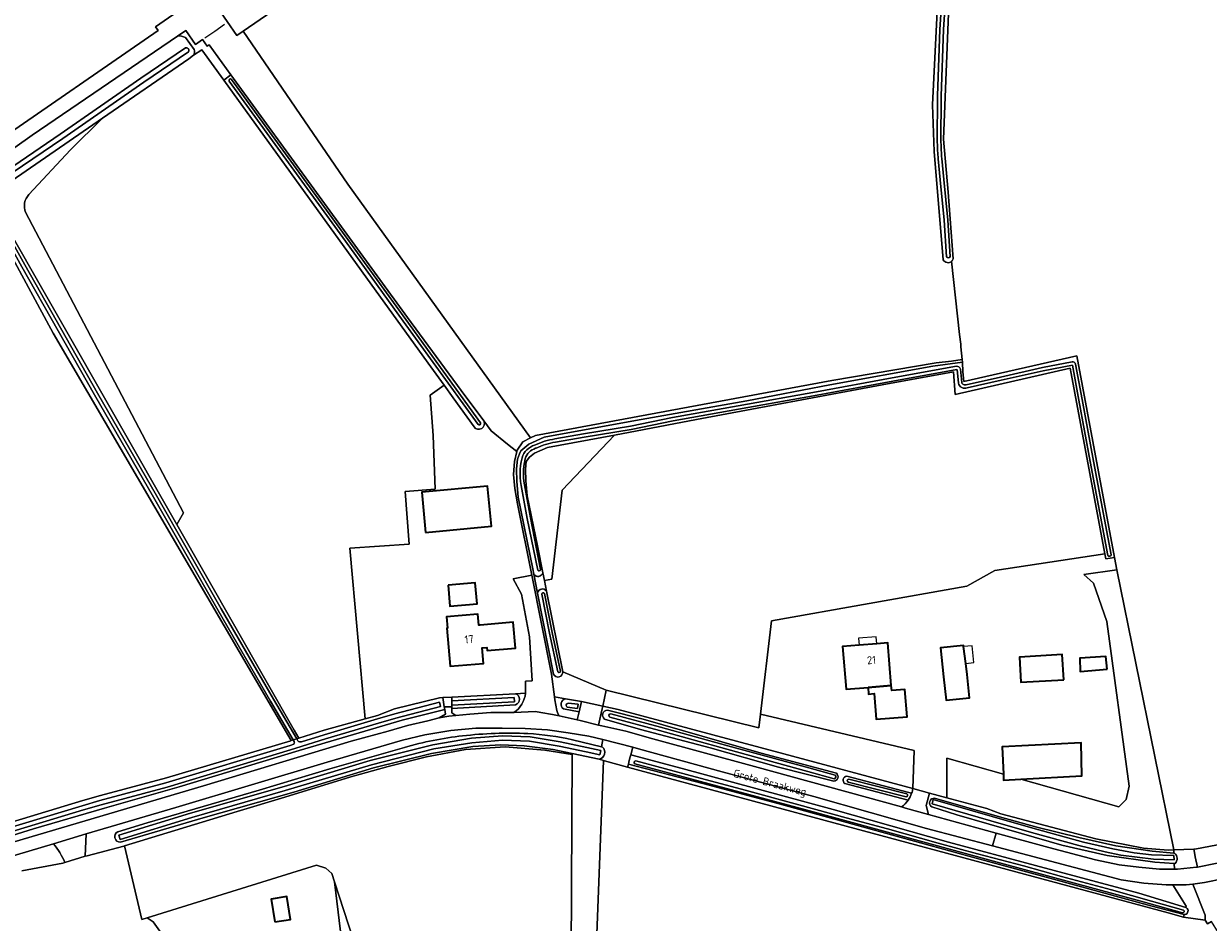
# Model space of a CAD drawing. Extents: x 199200 to 204075, y 460125 to 464703.
# Tile 27 of 174: x 200791 to 201061, y 462243 to 462448. Entities that reach past the tile are written whole.
import ezdxf
from ezdxf.enums import TextEntityAlignment as Align

# ---------------------------------------------------------------- set-up
doc = ezdxf.new("R2010")
doc.units = 0
for name, color, linetype, lineweight in [('B-WE-GR-BOS_LOOF-GV', 40, 'Continuous', 13), ('B-WE-GR-GRAS-GV', 60, 'Continuous', 13), ('B-WE-KW-KUNSTWERK_DUIKER-G', 170, 'Continuous', 18), ('B-WE-OG-BEBOUWING-GV', 7, 'Continuous', 35), ('B-WE-OG-BEBOUWING-T18', 10, 'Continuous', 18), ('B-WE-OG-BEBOUWING_LUIFEL-GV', 7, 'Continuous', 18), ('B-WE-OG-BEBOUWING_SCHUUR-GV', 7, 'Continuous', 35), ('B-WE-OG-TERREIN_CULTUURSCHEIDING-GV', 7, 'Continuous', 18), ('B-WE-OG-TERREIN_ERF-GV', 7, 'Continuous', 18), ('B-WE-OG-TERREIN_ONBEGROEID-GV', 7, 'Continuous', 18), ('B-WE-OG-TOPOGRAFIE-T18', 10, 'Continuous', 18), ('B-WE-OG-WATER-GV', 130, 'Continuous', 18), ('B-WE-OG-WATER_GREPPEL-GV', 160, 'Continuous', 18), ('B-WE-OG-WATER_SLOOT-GV', 120, 'Continuous', 18), ('B-WE-VH-ONVERHARD-GV', 252, 'Continuous', 18), ('B-WE-VH-VERHARDING_ASFALT-GV', 252, 'Continuous', 18), ('B-WE-VH-VERHARDING_BEDRIJFSVLOERPLAAT-GV', 252, 'Continuous', 18), ('B-WE-VH-VERHARDING_HALFVERHARDING-GV', 252, 'Continuous', 18), ('B-WE-VH-VERHARDING_OPEN-GV', 252, 'Continuous', 18)]:
    doc.layers.add(name, color=color, linetype=linetype, lineweight=lineweight)
doc.styles.add('NLCS-ISO-M1000-T18', font='NLCS-ISO.ttf', dxfattribs={"height": 1.8})

msp = doc.modelspace()

# ---------------------------------------------------------------- linework, layer by layer
at = {"layer": 'B-WE-GR-BOS_LOOF-GV', "flags": 128}
for points in [[(200914.049, 462341.788), (200926.011, 462354.329), (200910.705, 462351.504), (200907.742, 462350.187), (200906.65, 462349.293), (200905.888, 462348.326), (200905.695, 462346.538), (200905.782, 462343.911), (200906.103, 462340.467), (200908.418, 462329.07), (200909.655, 462322.936), (200910.01, 462321.175), (200911.702, 462321.516)], [(201001.716, 462271.693), (201010.829, 462269.247), (201014.075, 462268.028), (201035.684, 462262.321), (201046.566, 462260.171), (201052.209, 462259.736), (201053.441, 462259.786), (201040.508, 462323.648), (201032.948, 462322.586), (201035.158, 462320.598), (201038.199, 462311.813), (201043.266, 462274.31), (201042.59, 462271.269), (201040.901, 462269.579), (201018.571, 462275.933), (201014.68, 462275.718), (201014.615, 462277.059), (201001.716, 462280.729)], [(200959.293, 462290.759), (200958.924, 462287.616), (200924.121, 462296.173), (200923.318, 462292.551), (200926.802, 462291.801), (200964.61, 462281.653), (200994.002, 462273.764), (200994.284, 462282.418)], [(200922.517, 462280.46), (200916.35, 462281.779), (200916.349, 462281.532), (200916.019, 462220.827), (200921.32, 462222.79), (200923.468, 462280.148)]]:
    msp.add_lwpolyline(points, close=True, dxfattribs=at)
msp.add_lwpolyline([(200864.062, 462236.76), (200862.205, 462252.491), (200861.573, 462254.425), (200860.204, 462255.642), (200858.074, 462256.326), (200819.456, 462244.304), (200820.875, 462243.424), (200829.931, 462230.784)], dxfattribs=at)
at = {"layer": 'B-WE-GR-GRAS-GV', "flags": 128}
for points in [[(200796.369, 462521.863), (200767.319, 462503.351), (200747.696, 462491.134), (200729.449, 462479.306), (200723.526, 462475.467), (200739.198, 462469.803), (200746.809, 462474.632), (200753.337, 462470.793), (200783.856, 462420.24), (200821.969, 462446.561), (200821.401, 462447.384), (200828.547, 462452.319), (200833.223, 462452.615), (200834.405, 462453.428), (200835.523, 462451.804), (200840.119, 462455.273), (200859.572, 462468.637), (200857.994, 462470.934)], [(200932.227, 462505.842), (200926.803, 462504.396), (200921.787, 462502.119), (200916.385, 462498.272), (200906.205, 462491.416), (200879.156, 462472.412), (200841.332, 462446.38), (200865.203, 462411.506), (200906.828, 462353.679), (200907.971, 462354.276), (200975.491, 462366.788), (200999.334, 462370.792), (201002.798, 462371.221), (201005.237, 462371.572), (201004.953, 462374.451), (201004.893, 462375.057), (201004.613, 462377.225), (201002.83, 462393.941)], [(201000.911, 462394.314), (200998.824, 462418.94), (200998.505, 462429.594), (200999.652, 462454.065), (201000.729, 462480.513), (201001.589, 462507.749)], [(201004.885, 462507.428), (201003.284, 462470.999), (201002.081, 462450.39), (201000.989, 462421.794), (201002.005, 462409.672), (201003.2, 462394.54)], [(200835.523, 462451.804), (200839.923, 462445.41), (200841.332, 462446.38), (200879.156, 462472.412)], [(200831.957, 462442.163), (200836.955, 462435.239), (200838.545, 462436.453), (200833.597, 462443.252), (200833.176, 462442.963), (200832.125, 462444.494), (200830.488, 462443.344), (200828.283, 462446.557), (200826.372, 462445.254)], [(200828.23, 462444.925), (200830.209, 462442.234)], [(200854.079, 462285.263), (200859.812, 462287.046), (200869.158, 462289.643), (200865.66, 462328.584), (200879.209, 462329.46), (200878.252, 462341.486), (200885.11, 462342.031), (200884.64, 462354.252), (200884.014, 462363.42), (200887.155, 462365.686), (200883.515, 462370.729), (200836.955, 462435.239), (200831.957, 462442.163), (200830.029, 462440.897), (200829.002, 462440.097), (200809.331, 462426.59), (200802.03, 462419.336), (200792.543, 462409.162)], [(200830.029, 462440.897), (200831.957, 462442.163)], [(200792.543, 462409.162), (200802.03, 462419.336), (200809.331, 462426.59), (200784.22, 462409.347), (200766.126, 462396.847), (200765.538, 462396.546)], [(200760.238, 462257.536), (200804.811, 462271.019), (200808.86, 462272.199), (200823.876, 462276.249), (200852.22, 462284.685), (200852.33, 462284.719), (200798.065, 462377.584), (200782.648, 462405.999)], [(200762.559, 462401.118), (200760.9, 462399.964), (200765.159, 462393.847), (200782.648, 462405.999), (200784.569, 462407.321), (200784.947, 462406.219), (200826.244, 462333.941), (200827.761, 462336.578), (200791.789, 462405.108)], [(200791.789, 462405.108), (200827.761, 462336.578), (200826.244, 462333.941), (200853.019, 462287.116), (200854.079, 462285.263)], [(201002.83, 462393.941), (201004.613, 462377.225), (201004.893, 462375.057), (201004.953, 462374.451), (201005.237, 462371.572), (201005.296, 462370.977), (201005.42, 462368.776), (201005.595, 462366.571), (201031.371, 462372.384), (201039.937, 462326.466), (201040.508, 462323.648), (201053.441, 462259.786), (201058.012, 462259.971), (201058.655, 462259.997), (201064.654, 462261.175)], [(200998.555, 462370.006), (201005.296, 462370.977), (201005.237, 462371.572), (201002.798, 462371.221), (200999.334, 462370.792), (200975.491, 462366.788), (200907.971, 462354.276), (200906.828, 462353.679), (200905.116, 462352.785), (200903.798, 462350.906), (200903.726, 462350.587), (200903.219, 462348.333), (200902.978, 462345.363), (200903.305, 462342.198), (200903.901, 462338.702), (200907.148, 462322.445), (200911.668, 462299.819), (200912.295, 462294.689), (200914.819, 462294.242), (200918.493, 462293.59), (200923.318, 462292.551), (200924.121, 462296.173), (200914.197, 462300.408)], [(200912.119, 462299.871), (200908.469, 462318.33), (200907.621, 462322.617), (200907.38, 462323.838), (200904.064, 462340.166), (200903.727, 462343.781), (200903.633, 462346.615), (200903.871, 462348.822), (200904.365, 462350.074), (200904.636, 462350.762), (200906.466, 462352.259), (200909.986, 462353.824), (200930.748, 462357.656), (200956.15, 462362.174), (200975.06, 462365.768), (200998.555, 462370.006)], [(200907.621, 462322.617), (200908.469, 462318.33)], [(200910.499, 462318.75), (200910.01, 462321.175), (200909.655, 462322.936)], [(200916.019, 462220.827), (200916.349, 462281.532), (200910.092, 462282.549), (200901.07, 462283.248), (200892.015, 462282.677), (200883.144, 462280.976), (200874.409, 462278.805), (200865.892, 462276.416), (200850.839, 462271.844), (200840.022, 462268.559), (200814.288, 462260.683), (200818.296, 462243.943), (200819.456, 462244.304), (200858.074, 462256.326), (200860.204, 462255.642), (200861.573, 462254.425), (200862.205, 462252.491), (200868.59, 462232.943)], [(201068.461, 462233.105), (201062.03, 462243.495), (201061.139, 462242.957), (201060.628, 462243.802), (201055.707, 462244.491), (201052.194, 462245.436), (200980.758, 462264.673), (200928.972, 462278.646), (200923.754, 462280.054), (200923.468, 462280.148), (200921.32, 462222.79), (200916.019, 462220.827), (200923.957, 462207.408)]]:
    msp.add_lwpolyline(points, dxfattribs=at)
at = {"layer": 'B-WE-GR-GRAS-GV'}
for points in [[(200826.372, 462445.254, -0.1930737), (200828.23, 462444.925)], [(200830.209, 462442.234, -0.2766587), (200830.029, 462440.897)], [(200792.543, 462409.162, 0.2989898), (200791.789, 462405.108)], [(200791.789, 462405.108, -0.2989898), (200792.543, 462409.162)], [(201002.83, 462393.941, -0.4951965), (201000.911, 462394.314)], [(201003.2, 462394.54, -0.1464705), (201002.83, 462393.941)], [(200909.655, 462322.936, -0.6340173), (200907.621, 462322.617)], [(200908.469, 462318.33, -0.6985829), (200910.499, 462318.75)], [(200914.197, 462300.408, -0.8997461), (200912.119, 462299.871)]]:
    msp.add_lwpolyline(points, format="xyb", dxfattribs=at)
at = {"layer": 'B-WE-GR-GRAS-GV', "flags": 128}
msp.add_lwpolyline([(200914.049, 462341.788), (200911.702, 462321.516), (200910.01, 462321.175), (200910.499, 462318.75), (200914.197, 462300.408), (200924.121, 462296.173), (200958.924, 462287.616), (200959.293, 462290.759), (200961.785, 462311.983), (201006.269, 462319.864), (201012.693, 462323.487), (201037.726, 462327.302), (201029.839, 462369.58), (201003.6, 462363.608), (201003.286, 462368.758), (200987.004, 462365.785), (200944.721, 462357.923), (200926.011, 462354.329)], close=True, dxfattribs=at)
at = {"layer": 'B-WE-KW-KUNSTWERK_DUIKER-G', "flags": 128}
msp.add_lwpolyline([(200832.664, 462444.875), (200834.897, 462446.424), (200837.128, 462447.971)], dxfattribs=at)
at = {"layer": 'B-WE-OG-BEBOUWING-GV', "flags": 128}
for points in [[(200882.912, 462332.13), (200897.942, 462333.545), (200897.078, 462342.713), (200882.049, 462341.297)], [(200888.078, 462320.143), (200888.495, 462315.361), (200894.672, 462315.9), (200894.254, 462320.682)], [(200895.355, 462310.999), (200895.352, 462311.037), (200895.092, 462311.014), (200894.87, 462313.552), (200887.698, 462312.926), (200887.926, 462310.318), (200887.764, 462310.304), (200888.521, 462301.639), (200896.115, 462302.302), (200895.808, 462305.819), (200896.904, 462305.914), (200896.965, 462305.217), (200903.44, 462305.783), (200902.927, 462311.66)], [(200983.782, 462296.808), (200989.079, 462297.255), (200988.259, 462306.988), (200985.748, 462306.776), (200981.728, 462306.437), (200977.962, 462306.12), (200978.783, 462296.387)], [(201005.561, 462306.138), (201005.535, 462306.354), (201000.297, 462305.819), (201000.993, 462299.233), (201001.552, 462293.937), (201006.885, 462294.459), (201006.34, 462299.756), (201006.031, 462302.292)], [(201028.425, 462298.543), (201028.043, 462304.342), (201018.278, 462303.693), (201018.626, 462298.027)], [(201038.242, 462300.961), (201037.95, 462303.893), (201032.018, 462303.509), (201032.144, 462300.476)], [(200983.782, 462296.808), (200983.91, 462295.299), (200985.163, 462295.405), (200985.656, 462289.558), (200992.683, 462290.15), (200992.158, 462296.376), (200989.175, 462296.125), (200989.079, 462297.255)], [(201014.615, 462277.059), (201014.68, 462275.718), (201018.571, 462275.933), (201032.479, 462276.702), (201032.382, 462284.171), (201014.316, 462283.251)]]:
    msp.add_lwpolyline(points, close=True, dxfattribs=at)
at = {"layer": 'B-WE-OG-BEBOUWING_LUIFEL-GV', "flags": 128}
for points in [[(200985.748, 462306.776), (200985.612, 462308.387), (200981.592, 462308.048), (200981.728, 462306.437)], [(201006.031, 462302.292), (201007.894, 462302.478), (201007.509, 462306.333), (201005.561, 462306.138)]]:
    msp.add_lwpolyline(points, close=True, dxfattribs=at)
at = {"layer": 'B-WE-OG-BEBOUWING_SCHUUR-GV', "flags": 128}
msp.add_lwpolyline([(200848.579, 462243.356), (200852.179, 462243.929), (200851.347, 462249.16), (200847.746, 462248.587)], close=True, dxfattribs=at)
at = {"layer": 'B-WE-OG-TERREIN_CULTUURSCHEIDING-GV'}
for points in [[(200903.068, 462291.119, 0.2219986), (200905.717, 462295.508)], [(200903.422, 462295.386, -0.7357995), (200903.428, 462292.869)], [(200914.372, 462291.928, -0.6469979), (200914.819, 462294.242)], [(200923.697, 462289.607, -0.7298502), (200924.4, 462291.611)], [(200878.109, 462283.155, -0.0409104), (200891.361, 462285.777)], [(200891.361, 462285.777, -0.041686), (200906.232, 462286.293)], [(200906.232, 462286.293, -0.0418123), (200916.429, 462284.897)], [(200976.554, 462277.262, -0.7263311), (200975.946, 462275.472)], [(200978.506, 462274.914, -0.6962875), (200978.929, 462276.629)], [(200993.716, 462272.685, 0.0418996), (200994.002, 462273.764)], [(200991.402, 462269.584, 0.0832085), (200992.925, 462271.148)], [(200998.306, 462269.608, -0.8214193), (200998.948, 462271.548)], [(200813.394, 462261.552, -0.7980229), (200812.799, 462263.932)], [(200800.728, 462256.922, 0.0780839), (200798.113, 462261.193)]]:
    msp.add_lwpolyline(points, format="xyb", dxfattribs=at)
at = {"layer": 'B-WE-OG-TERREIN_CULTUURSCHEIDING-GV', "flags": 128}
for points in [[(200905.717, 462295.508), (200903.422, 462295.386)], [(200903.428, 462292.869), (200888.939, 462292.045), (200888.939, 462291.002), (200889.845, 462290.417), (200893.045, 462290.747), (200897.813, 462291.088), (200903.068, 462291.119)], [(200914.819, 462294.242), (200912.295, 462294.689), (200912.385, 462293.956), (200912.839, 462291.559), (200913.078, 462290.894), (200913.349, 462290.363), (200917.486, 462289.423), (200917.935, 462291.282)], [(200994.002, 462273.764), (200964.61, 462281.653), (200926.802, 462291.801), (200923.318, 462292.551), (200923.177, 462291.916), (200922.97, 462290.937), (200922.375, 462288.254), (200923.106, 462288.078), (200928.552, 462286.824), (200934.735, 462285.109), (200957.931, 462278.804), (200991.402, 462269.584)], [(200917.935, 462291.282), (200914.372, 462291.928)], [(200975.946, 462275.472), (200963.375, 462278.665), (200947.778, 462283.028), (200931.928, 462287.259), (200923.697, 462289.607)], [(200924.4, 462291.611), (200932.564, 462289.574), (200959.411, 462281.831), (200976.554, 462277.262)], [(200916.429, 462284.897), (200923.015, 462283.277), (200923.305, 462284.921), (200920.158, 462285.719), (200915.449, 462286.479), (200910.742, 462287.173), (200905.604, 462287.463), (200900.401, 462287.552), (200894.365, 462287.567), (200888.668, 462286.985), (200882.805, 462286.031), (200877.682, 462284.791), (200860.484, 462279.81), (200825.991, 462269.48), (200805.616, 462263.424), (200805.37, 462258.334), (200805.796, 462258.464), (200814.144, 462260.639), (200814.288, 462260.683), (200840.022, 462268.559), (200850.839, 462271.844), (200865.892, 462276.416), (200874.409, 462278.805), (200883.144, 462280.976), (200892.015, 462282.677), (200901.07, 462283.248), (200910.092, 462282.549), (200916.349, 462281.532), (200916.35, 462281.779), (200912.047, 462282.699), (200905.4, 462283.539), (200900.115, 462283.736), (200893.711, 462283.354), (200884.288, 462281.765), (200871.049, 462278.483), (200852.917, 462272.97), (200832.249, 462267.081), (200813.394, 462261.552)], [(200812.799, 462263.932), (200819.51, 462265.942), (200845.047, 462273.431), (200861.154, 462278.289), (200878.109, 462283.155)], [(200978.929, 462276.629), (200993.112, 462272.849)], [(200992.925, 462271.148), (200978.506, 462274.914)], [(200993.112, 462272.849), (200993.716, 462272.685)], [(200998.948, 462271.548), (201013.703, 462267.36), (201022.28, 462264.944), (201031.783, 462262.6), (201040.274, 462260.711), (201048.561, 462259.505), (201053.468, 462259.048), (201053.441, 462259.786), (201052.209, 462259.736), (201046.566, 462260.171), (201035.684, 462262.321), (201014.075, 462268.028), (201010.829, 462269.247), (201001.716, 462271.693), (200997.771, 462272.752), (200997.023, 462269.881), (200997.536, 462267.893), (201012.987, 462263.631), (201024.948, 462260.332), (201035.61, 462257.488), (201041.021, 462256.4), (201045.461, 462255.838), (201050.234, 462255.411), (201053.603, 462255.413), (201053.548, 462256.726), (201049.143, 462256.999)], [(201049.143, 462256.999), (201038.277, 462258.538), (201027.934, 462260.885), (201018.728, 462263.524), (201004.005, 462267.816), (200998.306, 462269.608)], [(200798.113, 462261.193), (200762.283, 462250.543), (200762.853, 462248.779)], [(201064.654, 462261.175), (201058.655, 462259.997), (201058.012, 462259.971), (201058.173, 462259.205), (201058.349, 462258.22), (201058.837, 462255.857), (201063.327, 462256.756)], [(200790.902, 462255.012), (200800.283, 462256.786), (200800.728, 462256.922)], [(201064.925, 462253.235), (201060.464, 462252.33), (201057.797, 462252.011), (201060.628, 462244.919), (201060.628, 462243.802), (201061.139, 462242.957), (201062.03, 462243.495)]]:
    msp.add_lwpolyline(points, dxfattribs=at)
for points in [[(200761.097, 462254.859), (200761.633, 462253.191), (200789.21, 462261.631), (200832.352, 462274.402), (200865.979, 462284.592), (200874.397, 462286.831), (200878.821, 462288.136), (200883.447, 462289.209), (200886.064, 462289.88), (200887.484, 462290.695), (200887.309, 462291.762), (200877.608, 462289.359), (200854.161, 462282.471), (200826.757, 462274.155), (200809.732, 462269.312), (200793.568, 462264.606), (200780.331, 462260.473)], [(201056.198, 462246.658), (201056.272, 462246.984), (201053.221, 462251.847), (201051.698, 462251.856), (201046.659, 462252.213), (201041.451, 462252.969), (201012.14, 462260.714), (200997.067, 462264.697), (200971.461, 462271.982), (200950.505, 462277.607), (200931.487, 462282.847), (200930.166, 462283.182), (200929.712, 462281.454), (200941.395, 462278.364), (200975.832, 462268.987), (201002.107, 462261.569), (201021.946, 462256.248), (201045.523, 462249.934)], [(201055.707, 462244.491), (201055.845, 462245.098), (201048.263, 462247.033), (201025.174, 462253.33), (201006.725, 462258.375), (200984.756, 462264.41), (200963.552, 462270.256), (200946.128, 462274.9), (200929.156, 462279.328), (200928.972, 462278.646), (200980.758, 462264.673), (201052.194, 462245.436)]]:
    msp.add_lwpolyline(points, close=True, dxfattribs=at)
at = {"layer": 'B-WE-OG-TERREIN_ERF-GV', "flags": 128}
for points in [[(200893.994, 462356.212), (200889.224, 462362.82), (200887.155, 462365.686), (200884.014, 462363.42), (200884.64, 462354.252), (200885.11, 462342.031), (200878.252, 462341.486), (200879.209, 462329.46), (200865.66, 462328.584), (200869.158, 462289.643), (200871.959, 462290.421), (200875.839, 462291.938), (200886.131, 462294.47), (200886.858, 462294.509), (200888.939, 462294.619), (200903.422, 462295.386), (200905.717, 462295.508), (200905.717, 462298.224), (200907.225, 462298.355), (200906.634, 462308.347), (200904.818, 462318.065)], [(200904.818, 462318.065), (200902.93, 462321.603), (200907.148, 462322.445), (200903.901, 462338.702), (200903.305, 462342.198), (200902.978, 462345.363), (200903.219, 462348.333), (200903.726, 462350.587), (200901.607, 462352.287), (200897.852, 462355.3), (200896.188, 462357.556)], [(200829.931, 462230.784), (200820.875, 462243.424), (200819.456, 462244.304), (200818.296, 462243.943), (200814.288, 462260.683), (200814.144, 462260.639), (200805.796, 462258.464), (200805.37, 462258.334)], [(200805.37, 462258.334), (200800.728, 462256.922), (200800.283, 462256.786), (200790.902, 462255.012)], [(200788.107, 462173.47), (200825.434, 462187.29), (200823.431, 462210.605), (200823.287, 462210.592), (200815.613, 462209.918), (200815.404, 462209.9), (200814.913, 462215.397), (200815.034, 462215.406), (200822.945, 462215.966), (200823.134, 462213.879), (200837.025, 462209.328), (200843.576, 462209.207), (200850.269, 462209.746), (200858.529, 462212.648), (200862.848, 462215.431), (200865.701, 462218.628), (200867.836, 462222.395), (200868.778, 462226.35), (200869.155, 462229.427), (200868.59, 462232.943), (200862.205, 462252.491), (200864.062, 462236.76)]]:
    msp.add_lwpolyline(points, dxfattribs=at)
at = {"layer": 'B-WE-OG-TERREIN_ERF-GV'}
msp.add_lwpolyline([(200896.188, 462357.556, -0.9490753), (200893.994, 462356.212)], format="xyb", dxfattribs=at)
at = {"layer": 'B-WE-OG-TERREIN_ERF-GV', "flags": 128}
for points in [[(200882.912, 462332.13), (200882.049, 462341.297), (200897.078, 462342.713), (200897.942, 462333.545)], [(201014.615, 462277.059), (201014.316, 462283.251), (201032.382, 462284.171), (201032.479, 462276.702), (201018.571, 462275.933), (201040.901, 462269.579), (201042.59, 462271.269), (201043.266, 462274.31), (201038.199, 462311.813), (201035.158, 462320.598), (201032.948, 462322.586), (201040.508, 462323.648), (201039.937, 462326.466), (201037.946, 462326.12), (201037.726, 462327.302), (201012.693, 462323.487), (201006.269, 462319.864), (200961.785, 462311.983), (200959.293, 462290.759), (200994.284, 462282.418), (200994.002, 462273.764), (200997.771, 462272.752), (201001.716, 462271.693), (201001.716, 462280.729)], [(200888.495, 462315.361), (200888.078, 462320.143), (200894.254, 462320.682), (200894.672, 462315.9)], [(200888.521, 462301.639), (200887.764, 462310.304), (200887.926, 462310.318), (200887.698, 462312.926), (200894.87, 462313.552), (200895.092, 462311.014), (200895.352, 462311.037), (200895.355, 462310.999), (200902.927, 462311.66), (200903.44, 462305.783), (200896.965, 462305.217), (200896.904, 462305.914), (200895.808, 462305.819), (200896.115, 462302.302)], [(200989.079, 462297.255), (200989.175, 462296.125), (200992.158, 462296.376), (200992.683, 462290.15), (200985.656, 462289.558), (200985.163, 462295.405), (200983.91, 462295.299), (200983.782, 462296.808), (200978.783, 462296.387), (200977.962, 462306.12), (200981.728, 462306.437), (200985.748, 462306.776), (200988.259, 462306.988)], [(201001.552, 462293.937), (201000.993, 462299.233), (201000.297, 462305.819), (201005.535, 462306.354), (201005.561, 462306.138), (201006.031, 462302.292), (201006.34, 462299.756), (201006.885, 462294.459)], [(201028.425, 462298.543), (201018.626, 462298.027), (201018.278, 462303.693), (201028.043, 462304.342)], [(201038.242, 462300.961), (201032.144, 462300.476), (201032.018, 462303.509), (201037.95, 462303.893)]]:
    msp.add_lwpolyline(points, close=True, dxfattribs=at)
at = {"layer": 'B-WE-OG-TERREIN_ONBEGROEID-GV', "flags": 128}
for points in [[(200907.978, 462291.35), (200909.221, 462291.138), (200911.852, 462290.642), (200913.349, 462290.363), (200913.078, 462290.894), (200912.839, 462291.559), (200912.385, 462293.956), (200912.295, 462294.689), (200911.668, 462299.819), (200907.148, 462322.445), (200902.93, 462321.603), (200904.818, 462318.065), (200906.634, 462308.347), (200907.225, 462298.355), (200905.717, 462298.224), (200905.717, 462295.508)], [(200903.068, 462291.119), (200903.076, 462291.119), (200907.978, 462291.35)]]:
    msp.add_lwpolyline(points, dxfattribs=at)
at = {"layer": 'B-WE-OG-TERREIN_ONBEGROEID-GV'}
msp.add_lwpolyline([(200905.717, 462295.508, -0.2219986), (200903.068, 462291.119)], format="xyb", dxfattribs=at)
at = {"layer": 'B-WE-OG-WATER-GV'}
for points in [[(200979.397, 462275.938, 0.7551362), (200979.22, 462275.241)], [(200992.473, 462271.877, 0.7045548), (200992.65, 462272.574)]]:
    msp.add_lwpolyline(points, format="xyb", dxfattribs=at)
at = {"layer": 'B-WE-OG-WATER-GV', "flags": 128}
for points in [[(200992.65, 462272.574), (200979.397, 462275.938)], [(200979.22, 462275.241), (200992.473, 462271.877)]]:
    msp.add_lwpolyline(points, dxfattribs=at)
at = {"layer": 'B-WE-OG-WATER_GREPPEL-GV'}
for points in [[(200910.056, 462318.226, 0.7603015), (200909.425, 462318.102)], [(200913.051, 462300.349, 0.7303601), (200913.68, 462300.482)]]:
    msp.add_lwpolyline(points, format="xyb", dxfattribs=at)
at = {"layer": 'B-WE-OG-WATER_GREPPEL-GV', "flags": 128}
for points in [[(200909.425, 462318.102), (200911.176, 462309.214), (200913.051, 462300.349)], [(200913.68, 462300.482), (200911.806, 462309.342), (200910.056, 462318.226)]]:
    msp.add_lwpolyline(points, dxfattribs=at)
at = {"layer": 'B-WE-OG-WATER_SLOOT-GV', "flags": 128}
for points in [[(201001.589, 462507.749), (201000.729, 462480.513), (200999.652, 462454.065), (200998.505, 462429.594), (200998.824, 462418.94), (201000.911, 462394.314)], [(200999.566, 462421.027), (200999.584, 462431.631), (201000.146, 462446.794), (201001.227, 462462.93), (201001.822, 462478.168), (201002.706, 462497.092), (201003.209, 462507.726)], [(201003.209, 462507.726), (201002.706, 462497.092), (201001.822, 462478.168), (201001.227, 462462.93), (201000.146, 462446.794), (200999.584, 462431.631), (200999.566, 462421.027)], [(201004.038, 462507.686), (201003.535, 462497.053), (201002.652, 462478.132), (201002.056, 462462.886), (201000.975, 462446.751), (201000.414, 462431.615), (201000.396, 462421.044)], [(201000.396, 462421.044), (201000.414, 462431.615), (201000.975, 462446.751), (201002.056, 462462.886), (201002.652, 462478.132), (201003.535, 462497.053), (201004.038, 462507.686)], [(201003.2, 462394.54), (201002.005, 462409.672), (201000.989, 462421.794), (201002.081, 462450.39), (201003.284, 462470.999), (201004.885, 462507.428)], [(200826.372, 462445.254), (200793.244, 462422.662), (200785.835, 462417.435), (200773.057, 462408.419), (200762.559, 462401.118)], [(200830.209, 462442.234), (200828.23, 462444.925)], [(200764.925, 462399.282), (200774.474, 462405.761), (200785.973, 462413.605), (200799.651, 462422.901), (200818.076, 462435.689), (200828.253, 462442.604)], [(200828.253, 462442.604), (200818.076, 462435.689), (200799.651, 462422.901), (200785.973, 462413.605), (200774.474, 462405.761), (200764.925, 462399.282)], [(200765.538, 462396.546), (200766.126, 462396.847), (200784.22, 462409.347), (200809.331, 462426.59), (200829.002, 462440.097), (200830.029, 462440.897)], [(200765.566, 462398.336), (200775.116, 462404.817), (200786.616, 462412.661), (200800.298, 462421.959), (200818.722, 462434.747), (200828.895, 462441.659)], [(200828.895, 462441.659), (200818.722, 462434.747), (200800.298, 462421.959)], [(200891.063, 462364.507), (200878.798, 462381.139), (200838.545, 462436.453), (200836.955, 462435.239), (200883.515, 462370.729), (200887.155, 462365.686), (200889.224, 462362.82), (200893.994, 462356.212)], [(200838.72, 462435.392), (200849.204, 462420.946), (200865.241, 462398.942), (200878.401, 462380.696), (200895.43, 462357.118)], [(200895.43, 462357.118), (200878.401, 462380.696), (200865.241, 462398.942), (200849.204, 462420.946), (200838.72, 462435.392)], [(200848.671, 462420.559), (200838.187, 462435.004)], [(200838.187, 462435.004), (200848.671, 462420.559), (200864.707, 462398.555), (200877.866, 462380.31), (200894.896, 462356.732)], [(200800.298, 462421.959), (200786.616, 462412.661), (200775.116, 462404.817), (200765.566, 462398.336)], [(200894.896, 462356.732), (200877.866, 462380.31), (200864.707, 462398.555), (200848.671, 462420.559)], [(201001.678, 462394.975), (201001.15, 462403.29), (201000.218, 462412.519), (200999.755, 462417.292)], [(200999.755, 462417.292), (201000.218, 462412.519), (201001.15, 462403.29), (201001.678, 462394.975)], [(201000.583, 462417.357), (201001.044, 462412.6), (201001.978, 462403.358), (201002.506, 462395.027)], [(201002.506, 462395.027), (201001.978, 462403.358), (201001.044, 462412.6), (201000.583, 462417.357)], [(200784.569, 462407.321), (200782.648, 462405.999), (200798.065, 462377.584), (200852.33, 462284.719), (200852.782, 462284.86), (200847.603, 462293.709), (200835.664, 462314.336), (200820.907, 462340.157), (200807.476, 462363.493), (200790.909, 462392.719), (200784.001, 462405.059)], [(200784.709, 462405.455), (200791.616, 462393.117), (200808.18, 462363.896), (200821.611, 462340.561), (200836.367, 462314.741), (200848.304, 462294.117), (200853.577, 462285.107), (200854.079, 462285.263), (200853.019, 462287.116), (200826.244, 462333.941), (200784.947, 462406.219), (200784.569, 462407.321)], [(200784.001, 462405.059), (200790.909, 462392.719), (200807.476, 462363.493), (200820.907, 462340.157), (200835.664, 462314.336), (200847.603, 462293.709), (200852.782, 462284.86)], [(200852.782, 462284.86), (200853.085, 462284.954), (200853.577, 462285.107), (200848.304, 462294.117), (200836.367, 462314.741), (200821.611, 462340.561), (200808.18, 462363.896), (200791.616, 462393.117), (200784.709, 462405.455)], [(200909.655, 462322.936), (200908.418, 462329.07), (200906.103, 462340.467), (200905.782, 462343.911), (200905.695, 462346.538), (200905.888, 462348.326), (200906.65, 462349.293), (200907.742, 462350.187), (200910.705, 462351.504), (200926.011, 462354.329), (200944.721, 462357.923), (200987.004, 462365.785), (201003.286, 462368.758), (201003.6, 462363.608), (201029.839, 462369.58), (201037.726, 462327.302), (201037.946, 462326.12), (201039.937, 462326.466), (201031.371, 462372.384), (201005.595, 462366.571), (201005.42, 462368.776), (201005.296, 462370.977), (200998.555, 462370.006), (200975.06, 462365.768), (200956.15, 462362.174), (200930.748, 462357.656), (200909.986, 462353.824), (200906.466, 462352.259), (200904.636, 462350.762), (200904.365, 462350.074), (200903.871, 462348.822), (200903.633, 462346.615), (200903.727, 462343.781), (200904.064, 462340.166), (200907.38, 462323.838), (200907.621, 462322.617)], [(201006.173, 462365.817), (201013.949, 462367.574), (201023.505, 462369.713), (201030.272, 462371.041)], [(201030.272, 462371.041), (201023.505, 462369.713), (201013.949, 462367.574), (201006.173, 462365.817)], [(201031.098, 462370.505), (201032.572, 462362.466), (201035.13, 462348.422), (201039.206, 462327.054)], [(201039.206, 462327.054), (201035.13, 462348.422), (201032.572, 462362.466), (201031.098, 462370.505)], [(200912.428, 462353.466), (200918.919, 462354.586), (200929.657, 462356.352), (200939.186, 462358.353), (200954.144, 462360.978), (200972.035, 462364.2), (200989.298, 462367.354), (201003.915, 462370.03)], [(201003.915, 462370.03), (200989.298, 462367.354), (200972.035, 462364.2), (200954.144, 462360.978), (200939.186, 462358.353), (200929.657, 462356.352), (200918.919, 462354.586), (200912.428, 462353.466)], [(201003.98, 462369.261), (200989.436, 462366.598), (200972.172, 462363.444), (200954.278, 462360.221), (200939.331, 462357.599), (200929.798, 462355.597), (200919.046, 462353.828), (200912.552, 462352.707), (200912.545, 462352.706)], [(200912.545, 462352.706), (200912.552, 462352.707), (200919.046, 462353.828), (200929.798, 462355.597), (200939.331, 462357.599), (200954.278, 462360.221), (200972.172, 462363.444), (200989.436, 462366.598), (201003.98, 462369.261)], [(201004.376, 462366.185), (201004.365, 462366.233), (201004.08, 462369.195)], [(201004.08, 462369.195), (201004.365, 462366.233), (201004.376, 462366.185)], [(201004.835, 462369.372), (201005.125, 462366.356)], [(201005.125, 462366.356), (201004.835, 462369.372)], [(201038.451, 462326.91), (201034.374, 462348.281), (201031.816, 462362.328), (201030.359, 462370.276), (201023.663, 462368.961), (201014.118, 462366.824), (201006.396, 462365.08)], [(201006.396, 462365.08), (201014.118, 462366.824), (201023.663, 462368.961), (201030.359, 462370.276), (201031.816, 462362.328), (201034.374, 462348.281), (201038.451, 462326.91)], [(200896.188, 462357.556), (200891.063, 462364.507)], [(200908.118, 462351.358), (200908.071, 462351.336), (200908.021, 462351.32)], [(200908.021, 462351.32), (200908.071, 462351.336), (200908.118, 462351.358)], [(200908.514, 462323.548), (200906.094, 462335.356), (200904.852, 462341.991)], [(200904.852, 462341.991), (200906.094, 462335.356), (200908.514, 462323.548)], [(200905.604, 462342.151), (200905.606, 462342.142), (200906.848, 462335.504), (200909.097, 462323.683)], [(200909.097, 462323.683), (200906.848, 462335.504), (200905.606, 462342.142), (200905.604, 462342.151)], [(200908.469, 462318.33), (200912.119, 462299.871)], [(200913.051, 462300.349), (200911.176, 462309.214), (200909.425, 462318.102)], [(200910.056, 462318.226), (200911.806, 462309.342), (200913.68, 462300.482)], [(200914.197, 462300.408), (200910.499, 462318.75)], [(200903.422, 462295.386), (200888.939, 462294.619), (200888.939, 462293.778), (200903.119, 462294.53), (200903.172, 462293.531), (200888.939, 462292.776), (200888.939, 462292.411), (200888.939, 462292.045), (200903.428, 462292.869)], [(200854.641, 462284.425), (200859.812, 462286.033), (200871.959, 462289.629), (200875.911, 462290.788), (200886.131, 462293.457), (200886.348, 462292.48), (200876.178, 462289.824), (200872.242, 462288.67), (200860.102, 462285.076), (200853.382, 462282.986), (200852.188, 462282.605), (200824.012, 462274.125), (200808.995, 462270.075), (200804.953, 462268.897), (200760.871, 462255.562)], [(200760.871, 462255.562), (200804.953, 462268.897), (200808.995, 462270.075), (200824.012, 462274.125), (200852.188, 462282.605), (200853.382, 462282.986), (200860.102, 462285.076), (200872.242, 462288.67), (200876.178, 462289.824), (200886.348, 462292.48), (200886.131, 462293.457), (200875.911, 462290.788), (200871.959, 462289.629), (200859.812, 462286.033), (200854.641, 462284.425)], [(200761.097, 462254.859), (200780.331, 462260.473), (200793.568, 462264.606), (200809.732, 462269.312), (200826.757, 462274.155), (200854.161, 462282.471), (200877.608, 462289.359), (200887.309, 462291.762), (200887.202, 462292.411), (200886.858, 462294.509), (200886.131, 462294.47), (200875.839, 462291.938), (200871.959, 462290.421), (200869.158, 462289.643), (200859.812, 462287.046), (200854.079, 462285.263), (200853.577, 462285.107), (200853.845, 462284.65)], [(200917.935, 462291.282), (200918.493, 462293.59), (200914.819, 462294.242)], [(200915.441, 462293.232), (200917.717, 462293.019), (200917.536, 462292.036), (200915.228, 462292.3)], [(200915.228, 462292.3), (200917.536, 462292.036), (200917.717, 462293.019), (200915.441, 462293.232)], [(200914.372, 462291.928), (200917.935, 462291.282)], [(200923.697, 462289.607), (200931.928, 462287.259), (200947.778, 462283.028), (200963.375, 462278.665), (200975.946, 462275.472)], [(200976.554, 462277.262), (200959.411, 462281.831), (200932.564, 462289.574), (200924.4, 462291.611)], [(200976.094, 462276.008), (200970.041, 462277.678), (200951.603, 462282.717), (200936.262, 462287.01), (200924.943, 462290.019)], [(200924.943, 462290.019), (200936.262, 462287.01), (200951.603, 462282.717), (200970.041, 462277.678), (200976.094, 462276.008)], [(200925.151, 462290.805), (200936.476, 462287.794), (200951.819, 462283.5), (200970.256, 462278.462), (200976.31, 462276.792)], [(200976.31, 462276.792), (200970.256, 462278.462), (200951.819, 462283.5), (200936.476, 462287.794), (200925.151, 462290.805)], [(200853.005, 462284.479), (200852.782, 462284.86), (200852.33, 462284.719), (200852.22, 462284.685), (200823.876, 462276.249), (200808.86, 462272.199), (200804.811, 462271.019), (200760.238, 462257.536)], [(200853.845, 462284.65), (200853.577, 462285.107), (200853.085, 462284.954), (200852.782, 462284.86), (200853.005, 462284.479)], [(200923.275, 462283.213), (200923.015, 462283.277), (200916.429, 462284.897)], [(200760.566, 462256.514), (200804.669, 462269.855), (200808.725, 462271.038), (200823.74, 462275.087), (200852.074, 462283.619), (200852.876, 462283.874)], [(200852.876, 462283.874), (200852.074, 462283.619), (200823.74, 462275.087), (200808.725, 462271.038), (200804.669, 462269.855), (200760.566, 462256.514)], [(200878.109, 462283.155), (200861.154, 462278.289), (200845.047, 462273.431), (200819.51, 462265.942), (200812.799, 462263.932)], [(200813.394, 462261.552), (200832.249, 462267.081), (200852.917, 462272.97), (200871.049, 462278.483), (200884.288, 462281.765), (200893.711, 462283.354), (200900.115, 462283.736), (200905.4, 462283.539), (200912.047, 462282.699), (200916.35, 462281.779), (200922.517, 462280.46)], [(201056.352, 462246.611), (201056.198, 462246.658), (201045.523, 462249.934), (201021.946, 462256.248), (201002.107, 462261.569), (200975.832, 462268.987), (200941.395, 462278.364), (200929.712, 462281.454), (200929.526, 462280.748), (200929.278, 462279.779), (200929.156, 462279.328)], [(200929.156, 462279.328), (200946.128, 462274.9), (200963.552, 462270.256), (200984.756, 462264.41), (201006.725, 462258.375), (201025.174, 462253.33), (201048.263, 462247.033), (201055.845, 462245.098), (201056.067, 462245.041)], [(201055.454, 462245.439), (201045.956, 462248.125), (201014.072, 462256.791), (200969.618, 462268.917), (200930.646, 462279.411)], [(200930.646, 462279.411), (200969.618, 462268.917), (201014.072, 462256.791), (201045.956, 462248.125), (201055.454, 462245.439)], [(200930.854, 462280.114), (200944.366, 462276.42), (200954.954, 462273.597), (200968.006, 462270.043), (200978.788, 462267.118), (200988.251, 462264.589), (200999.737, 462261.319), (201008.701, 462258.915), (201019.24, 462256.124), (201027.854, 462253.708), (201039.245, 462250.666), (201048.414, 462248.138), (201055.709, 462246.085)], [(201055.709, 462246.085), (201048.414, 462248.138), (201039.245, 462250.666), (201027.854, 462253.708), (201019.24, 462256.124), (201008.701, 462258.915), (200999.737, 462261.319), (200988.251, 462264.589), (200978.788, 462267.118), (200968.006, 462270.043), (200954.954, 462273.597), (200944.366, 462276.42), (200930.854, 462280.114)], [(200993.716, 462272.685), (200993.112, 462272.849), (200978.929, 462276.629)], [(200979.397, 462275.938), (200992.65, 462272.574)], [(200978.506, 462274.914), (200992.925, 462271.148)], [(200992.473, 462271.877), (200979.22, 462275.241)], [(201053.65, 462259.031), (201053.468, 462259.048), (201048.561, 462259.505), (201040.274, 462260.711), (201031.783, 462262.6), (201022.28, 462264.944), (201013.703, 462267.36), (200998.948, 462271.548)], [(200998.306, 462269.608), (201004.005, 462267.816), (201018.728, 462263.524), (201027.934, 462260.885), (201038.277, 462258.538), (201049.143, 462256.999), (201053.548, 462256.726), (201053.771, 462256.712)]]:
    msp.add_lwpolyline(points, dxfattribs=at)
at = {"layer": 'B-WE-OG-WATER_SLOOT-GV'}
for points in [[(200828.23, 462444.925, 0.1930737), (200826.372, 462445.254)], [(200828.253, 462442.604, -0.6414525), (200828.895, 462441.659)], [(200828.895, 462441.659, 0.6414525), (200828.253, 462442.604)], [(200830.029, 462440.897, 0.2766587), (200830.209, 462442.234)], [(200838.187, 462435.004, -0.9298644), (200838.72, 462435.392)], [(200838.72, 462435.392, 0.9298644), (200838.187, 462435.004)], [(200999.755, 462417.292, -0.0083192), (200999.566, 462421.027)], [(200999.566, 462421.027, 0.0083192), (200999.755, 462417.292)], [(201000.396, 462421.044, 0.0083726), (201000.583, 462417.357)], [(201000.583, 462417.357, -0.0083726), (201000.396, 462421.044)], [(201002.506, 462395.027, -0.7001621), (201001.678, 462394.975)], [(201001.678, 462394.975, 0.7001621), (201002.506, 462395.027)], [(201000.911, 462394.314, 0.4951965), (201002.83, 462393.941)], [(201002.83, 462393.941, 0.1464705), (201003.2, 462394.54)], [(201030.272, 462371.041, -0.3550022), (201031.098, 462370.505)], [(201031.098, 462370.505, 0.3550022), (201030.272, 462371.041)], [(201003.915, 462370.03, -0.3457422), (201004.835, 462369.372)], [(201004.835, 462369.372, 0.3457422), (201003.915, 462370.03)], [(201004.08, 462369.195, 0.2084762), (201003.98, 462369.261)], [(201003.98, 462369.261, -0.2084762), (201004.08, 462369.195)], [(201006.396, 462365.08, -0.4500857), (201004.376, 462366.185)], [(201004.376, 462366.185, 0.4500857), (201006.396, 462365.08)], [(201005.125, 462366.356, 0.4653409), (201006.173, 462365.817)], [(201006.173, 462365.817, -0.4653409), (201005.125, 462366.356)], [(200893.994, 462356.212, 0.9490753), (200896.188, 462357.556)], [(200895.43, 462357.118, -0.8288498), (200894.896, 462356.732)], [(200894.896, 462356.732, 0.8288498), (200895.43, 462357.118)], [(200904.915, 462349.157, -0.2476591), (200907.792, 462352.054)], [(200907.792, 462352.054, 0.2476591), (200904.915, 462349.157)], [(200907.792, 462352.054, -0.0717867), (200912.428, 462353.466)], [(200912.428, 462353.466, 0.0717867), (200907.792, 462352.054)], [(200912.545, 462352.706, 0.0720945), (200908.118, 462351.358)], [(200908.118, 462351.358, -0.0720945), (200912.545, 462352.706)], [(200904.852, 462341.991, -0.1098182), (200904.915, 462349.157)], [(200904.915, 462349.157, 0.1098182), (200904.852, 462341.991)], [(200905.657, 462348.957, 0.1094579), (200905.604, 462342.151)], [(200905.604, 462342.151, -0.1094579), (200905.657, 462348.957)], [(200908.021, 462351.32, 0.2456105), (200905.657, 462348.957)], [(200905.657, 462348.957, -0.2456105), (200908.021, 462351.32)], [(201039.206, 462327.054, -0.7137986), (201038.451, 462326.91)], [(201038.451, 462326.91, 0.7137986), (201039.206, 462327.054)], [(200907.621, 462322.617, 0.6340173), (200909.655, 462322.936)], [(200909.097, 462323.683, -0.7843219), (200908.514, 462323.548)], [(200908.514, 462323.548, 0.7843219), (200909.097, 462323.683)], [(200910.499, 462318.75, 0.6985829), (200908.469, 462318.33)], [(200909.425, 462318.102, -0.7603015), (200910.056, 462318.226)], [(200912.119, 462299.871, 0.8997461), (200914.197, 462300.408)], [(200913.68, 462300.482, -0.7303601), (200913.051, 462300.349)], [(200903.428, 462292.869, 0.7357995), (200903.422, 462295.386)], [(200914.819, 462294.242, 0.6469979), (200914.372, 462291.928)], [(200915.228, 462292.3, -0.7119538), (200915.441, 462293.232)], [(200915.441, 462293.232, 0.7119538), (200915.228, 462292.3)], [(200924.4, 462291.611, 0.7298502), (200923.697, 462289.607)], [(200924.943, 462290.019, -0.8334825), (200925.151, 462290.805)], [(200925.151, 462290.805, 0.8334825), (200924.943, 462290.019)], [(200852.876, 462283.874, 0.2765035), (200853.005, 462284.479)], [(200853.005, 462284.479, -0.2765035), (200852.876, 462283.874)], [(200853.845, 462284.65, 0.2897757), (200854.641, 462284.425)], [(200854.641, 462284.425, -0.2897757), (200853.845, 462284.65)], [(200891.361, 462285.777, 0.0409104), (200878.109, 462283.155)], [(200906.232, 462286.293, 0.041686), (200891.361, 462285.777)], [(200916.429, 462284.897, 0.0418123), (200906.232, 462286.293)], [(200922.517, 462280.46, 0.5876766), (200923.275, 462283.213)], [(200930.646, 462279.411, -0.686108), (200930.854, 462280.114)], [(200930.854, 462280.114, 0.686108), (200930.646, 462279.411)], [(200975.946, 462275.472, 0.7263311), (200976.554, 462277.262)], [(200976.31, 462276.792, -0.6145363), (200976.094, 462276.008)], [(200976.094, 462276.008, 0.6145363), (200976.31, 462276.792)], [(200978.929, 462276.629, 0.6962875), (200978.506, 462274.914)], [(200979.22, 462275.241, -0.7551362), (200979.397, 462275.938)], [(200992.65, 462272.574, -0.7045548), (200992.473, 462271.877)], [(200992.925, 462271.148, 0.064985), (200993.716, 462272.685)], [(200998.948, 462271.548, 0.8214193), (200998.306, 462269.608)], [(200812.799, 462263.932, 0.7980229), (200813.394, 462261.552)], [(201053.771, 462256.712, 0.4360603), (201053.65, 462259.031)], [(201056.067, 462245.041, 0.6164264), (201056.352, 462246.611)], [(201055.709, 462246.085, -0.7392969), (201055.454, 462245.439)], [(201055.454, 462245.439, 0.7392969), (201055.709, 462246.085)]]:
    msp.add_lwpolyline(points, format="xyb", dxfattribs=at)
at = {"layer": 'B-WE-OG-WATER_SLOOT-GV', "flags": 128}
for points in [[(200888.939, 462293.778), (200888.939, 462292.776), (200903.172, 462293.531), (200903.119, 462294.53)], [(200922.687, 462281.424), (200919.511, 462282.157), (200913.413, 462283.403), (200906.64, 462284.54), (200900.464, 462284.784), (200893.517, 462284.228), (200884.8, 462282.794), (200870.589, 462279.179), (200850.972, 462273.312), (200829.684, 462267.197), (200813.309, 462262.182), (200813.034, 462263.144), (200829.4, 462268.155), (200850.69, 462274.272), (200870.323, 462280.143), (200884.596, 462283.774), (200893.395, 462285.222), (200900.444, 462285.786), (200906.742, 462285.536), (200913.595, 462284.387), (200919.723, 462283.135), (200922.862, 462282.41)], [(200922.862, 462282.41), (200919.723, 462283.135), (200913.595, 462284.387), (200906.742, 462285.536), (200900.444, 462285.786), (200893.395, 462285.222), (200884.596, 462283.774), (200870.323, 462280.143), (200850.69, 462274.272), (200829.4, 462268.155), (200813.034, 462263.144), (200813.309, 462262.182), (200829.684, 462267.197), (200850.972, 462273.312), (200870.589, 462279.179), (200884.8, 462282.794), (200893.517, 462284.228), (200900.464, 462284.784), (200906.64, 462284.54), (200913.413, 462283.403), (200919.511, 462282.157), (200922.687, 462281.424)], [(201021.307, 462264.719), (201032.863, 462261.552), (201039.546, 462260.031), (201044.429, 462259.141), (201048.387, 462258.631), (201053.487, 462258.549), (201053.513, 462257.543), (201048.817, 462257.641), (201041.419, 462258.583), (201037.85, 462259.356), (201031.824, 462260.82), (201021.053, 462263.751), (201011.772, 462266.428), (200998.392, 462270.286), (200998.64, 462271.255), (201012.05, 462267.388)], [(201053.487, 462258.549), (201048.387, 462258.631), (201044.429, 462259.141), (201039.546, 462260.031), (201032.863, 462261.552), (201021.307, 462264.719), (201012.05, 462267.388), (200998.64, 462271.255), (200998.392, 462270.286), (201011.772, 462266.428), (201021.053, 462263.751), (201031.824, 462260.82), (201037.85, 462259.356), (201041.419, 462258.583), (201048.817, 462257.641), (201053.513, 462257.543)]]:
    msp.add_lwpolyline(points, close=True, dxfattribs=at)
at = {"layer": 'B-WE-VH-ONVERHARD-GV', "flags": 128}
msp.add_lwpolyline([(200918.493, 462293.59), (200917.935, 462291.282), (200917.486, 462289.423), (200918.16, 462289.27), (200922.375, 462288.254), (200922.97, 462290.937), (200923.177, 462291.916), (200923.318, 462292.551)], close=True, dxfattribs=at)
for points in [[(200928.972, 462278.646), (200929.156, 462279.328), (200929.278, 462279.779), (200929.526, 462280.748), (200929.712, 462281.454), (200930.166, 462283.182), (200923.305, 462284.921), (200923.015, 462283.277), (200923.275, 462283.213)], [(200922.517, 462280.46), (200923.468, 462280.148), (200923.754, 462280.054), (200928.972, 462278.646)], [(201053.771, 462256.712), (201053.548, 462256.726), (201053.603, 462255.413), (201054.335, 462255.413), (201058.633, 462255.816), (201058.837, 462255.857), (201058.349, 462258.22), (201058.173, 462259.205), (201058.012, 462259.971), (201053.441, 462259.786), (201053.468, 462259.048), (201053.65, 462259.031)], [(201056.067, 462245.041), (201055.845, 462245.098), (201055.707, 462244.491), (201060.628, 462243.802), (201060.628, 462244.919), (201057.797, 462252.011), (201056.266, 462251.828), (201053.221, 462251.847), (201056.272, 462246.984), (201056.198, 462246.658)], [(201056.198, 462246.658), (201056.352, 462246.611)]]:
    msp.add_lwpolyline(points, dxfattribs=at)
at = {"layer": 'B-WE-VH-ONVERHARD-GV'}
for points in [[(200923.275, 462283.213, -0.5876766), (200922.517, 462280.46)], [(201053.65, 462259.031, -0.4360603), (201053.771, 462256.712)], [(201056.352, 462246.611, -0.6164264), (201056.067, 462245.041)]]:
    msp.add_lwpolyline(points, format="xyb", dxfattribs=at)
at = {"layer": 'B-WE-VH-VERHARDING_ASFALT-GV', "flags": 128}
for points in [[(200762.283, 462250.543), (200798.113, 462261.193), (200805.616, 462263.424), (200825.991, 462269.48), (200860.484, 462279.81), (200877.682, 462284.791), (200882.805, 462286.031), (200888.668, 462286.985), (200894.365, 462287.567), (200900.401, 462287.552), (200905.604, 462287.463), (200910.742, 462287.173), (200915.449, 462286.479), (200920.158, 462285.719), (200923.305, 462284.921), (200930.166, 462283.182), (200931.487, 462282.847), (200950.505, 462277.607), (200971.461, 462271.982), (200997.067, 462264.697), (201012.14, 462260.714), (201012.987, 462263.631), (200997.536, 462267.893), (200992.328, 462269.329), (200991.402, 462269.584), (200957.931, 462278.804), (200934.735, 462285.109), (200928.552, 462286.824), (200923.106, 462288.078), (200922.375, 462288.254), (200918.16, 462289.27), (200917.486, 462289.423), (200913.349, 462290.363), (200911.852, 462290.642), (200909.221, 462291.138), (200907.978, 462291.35), (200903.076, 462291.119), (200903.068, 462291.119), (200897.813, 462291.088), (200893.045, 462290.747), (200889.845, 462290.417), (200888.231, 462290.251), (200886.064, 462289.88), (200883.447, 462289.209), (200878.821, 462288.136), (200874.397, 462286.831), (200865.979, 462284.592), (200832.352, 462274.402), (200789.21, 462261.631)], [(201063.327, 462256.756), (201058.837, 462255.857), (201058.633, 462255.816), (201054.335, 462255.413), (201053.603, 462255.413), (201050.234, 462255.411), (201045.461, 462255.838), (201041.021, 462256.4), (201035.61, 462257.488), (201024.948, 462260.332), (201012.987, 462263.631), (201012.14, 462260.714), (201041.451, 462252.969), (201046.659, 462252.213), (201051.698, 462251.856), (201053.221, 462251.847), (201056.266, 462251.828), (201057.797, 462252.011), (201060.464, 462252.33), (201064.925, 462253.235)]]:
    msp.add_lwpolyline(points, dxfattribs=at)
at = {"layer": 'B-WE-VH-VERHARDING_BEDRIJFSVLOERPLAAT-GV', "flags": 128}
for points in [[(200828.547, 462452.319), (200821.401, 462447.384), (200821.969, 462446.561), (200783.856, 462420.24)], [(200785.835, 462417.435), (200793.244, 462422.662), (200826.372, 462445.254), (200828.283, 462446.557), (200830.488, 462443.344), (200832.125, 462444.494), (200833.176, 462442.963), (200833.597, 462443.252), (200838.545, 462436.453), (200878.798, 462381.139), (200891.063, 462364.507), (200896.188, 462357.556), (200897.852, 462355.3), (200901.607, 462352.287), (200903.726, 462350.587), (200903.798, 462350.906), (200905.116, 462352.785), (200906.828, 462353.679), (200865.203, 462411.506), (200841.332, 462446.38), (200839.923, 462445.41), (200835.523, 462451.804)]]:
    msp.add_lwpolyline(points, dxfattribs=at)
at = {"layer": 'B-WE-VH-VERHARDING_HALFVERHARDING-GV', "flags": 128}
msp.add_lwpolyline([(200887.202, 462292.411), (200888.939, 462292.411), (200888.939, 462292.776), (200888.939, 462293.778), (200888.939, 462294.619), (200886.858, 462294.509)], close=True, dxfattribs=at)
msp.add_lwpolyline([(200991.402, 462269.584), (200992.328, 462269.329), (200997.536, 462267.893), (200997.023, 462269.881), (200997.771, 462272.752), (200994.002, 462273.764)], dxfattribs=at)
at = {"layer": 'B-WE-VH-VERHARDING_HALFVERHARDING-GV'}
for points in [[(200994.002, 462273.764, -0.0418996), (200993.716, 462272.685)], [(200992.925, 462271.148, -0.0832085), (200991.402, 462269.584)], [(200993.716, 462272.685, -0.064985), (200992.925, 462271.148)]]:
    msp.add_lwpolyline(points, format="xyb", dxfattribs=at)
at = {"layer": 'B-WE-VH-VERHARDING_OPEN-GV', "flags": 128}
msp.add_lwpolyline([(200888.939, 462292.045), (200888.939, 462292.411), (200887.202, 462292.411), (200887.309, 462291.762), (200887.484, 462290.695), (200886.064, 462289.88), (200888.231, 462290.251), (200889.845, 462290.417), (200888.939, 462291.002)], close=True, dxfattribs=at)
msp.add_lwpolyline([(200800.728, 462256.922), (200805.37, 462258.334), (200805.616, 462263.424), (200798.113, 462261.193)], dxfattribs=at)
at = {"layer": 'B-WE-VH-VERHARDING_OPEN-GV'}
msp.add_lwpolyline([(200798.113, 462261.193, -0.0780839), (200800.728, 462256.922)], format="xyb", dxfattribs=at)

# ---------------------------------------------------------------- texts
at = {"layer": 'B-WE-OG-BEBOUWING-T18', "style": 'NLCS-ISO-M1000-T18'}
for s, rotation, p in [('17', 5, (200892.859, 462307.809)), ('21', 4.8, (200984.577, 462303.05))]:
    msp.add_text(s, height=1.8, rotation=rotation, dxfattribs=at).set_placement(p, align=Align.MIDDLE)
at = {"layer": 'B-WE-OG-TOPOGRAFIE-T18', "style": 'NLCS-ISO-M1000-T18'}
msp.add_text('Grote Braakweg', height=1.8, rotation=345.1, dxfattribs=at).set_placement((200961.358, 462274.87), align=Align.MIDDLE)

doc.saveas('drawing.dxf')
